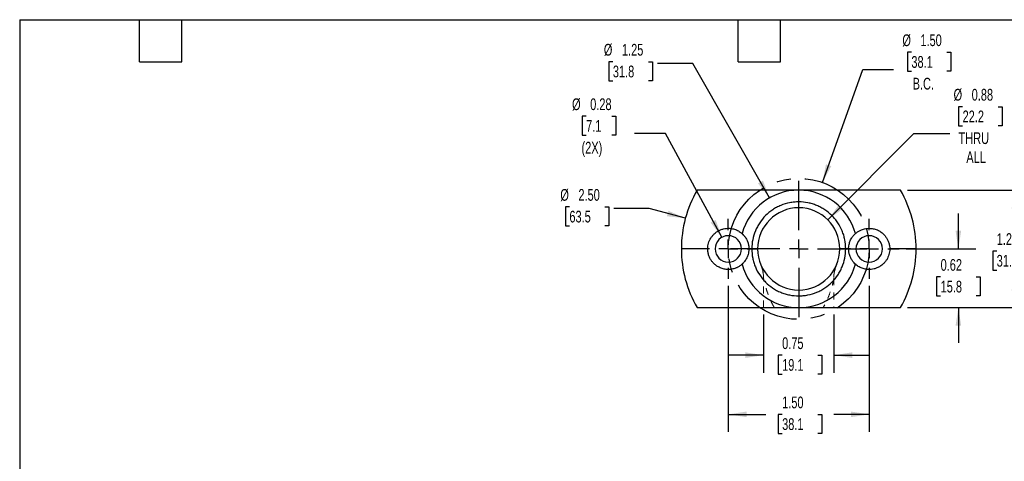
# Model space of a CAD drawing. Header units: inches. Extents: x 0.5 to 21.5, y 0.5 to 16.5.
# Tile 2 of 3: x 0.5 to 14.5, y 10.2 to 16.5. Entities that reach past the tile are written whole.
import ezdxf

# ---------------------------------------------------------------- set-up
doc = ezdxf.new("R2010")
doc.units = ezdxf.units.IN
doc.header["$LTSCALE"] = 2
doc.header["$MEASUREMENT"] = 0
doc.linetypes.add('CENTERX2', pattern=[0.8, 0.5, -0.1, 0.1, -0.1])
doc.linetypes.add('HIDDEN', pattern=[0.075, 0.05, -0.025])
doc.layers.add('CENTER', color=40, linetype='CENTERX2')
doc.layers.add('DIMENSIONS', color=140, linetype='Continuous', lineweight=25)
doc.layers.add('TEXT', color=140, linetype='Continuous', lineweight=25)
doc.styles.add('SLDTEXTSTYLE0', font='TXT', dxfattribs={"width": 0.7})
doc.dimstyles.new('SLDDIMSTYLE0', dxfattribs={"dimtxt": 0.169922, "dimasz": 0.26, "dimexe": 0, "dimexo": 0.0625, "dimgap": 0.04248, "dimtad": 0, "dimtih": 1, "dimtoh": 1, "dimlfac": 0.75, "dimrnd": 1e-09, "dimzin": 12, "dimdsep": 46, "dimtxsty": 'SLDTEXTSTYLE0', "dimsah": 1, "dimcen": 0.09, "dimadec": 0, "dimazin": 3, "dimtfac": 1, "dimtofl": 0, "dimtmove": 0, "dimatfit": 3, "dimfxl": 0, "dimfrac": 2, "dimtolj": 1, "dimtzin": 12, "dimarcsym": 0})
doc.dimstyles.new('SLDDIMSTYLE3', dxfattribs={"dimtxt": 0.169922, "dimasz": 0.26, "dimexe": 0, "dimexo": 0.0625, "dimgap": 0.04248, "dimtad": 0, "dimtih": 1, "dimtoh": 1, "dimlfac": 0.75, "dimrnd": 1e-09, "dimzin": 4, "dimdsep": 46, "dimtxsty": 'SLDTEXTSTYLE0', "dimsah": 1, "dimcen": 0.09, "dimadec": 0, "dimazin": 1, "dimtfac": 1, "dimtofl": 0, "dimtmove": 0, "dimatfit": 3, "dimfxl": 0, "dimfrac": 2, "dimtolj": 1, "dimtzin": 12, "dimarcsym": 0})
doc.dimstyles.new('SLDDIMSTYLE4', dxfattribs={"dimtxt": 0.169922, "dimasz": 0.26, "dimexe": 0, "dimexo": 0.0625, "dimgap": 0.04248, "dimtad": 0, "dimtih": 1, "dimtoh": 1, "dimlfac": 0.75, "dimrnd": 1e-09, "dimzin": 4, "dimdsep": 46, "dimtxsty": 'SLDTEXTSTYLE0', "dimsah": 1, "dimcen": 0, "dimadec": 0, "dimazin": 1, "dimtfac": 1, "dimtofl": 0, "dimtmove": 0, "dimatfit": 3, "dimfxl": 0, "dimfrac": 2, "dimtolj": 1, "dimtzin": 12, "dimarcsym": 0})
doc.dimstyles.new('SLDDIMSTYLE5', dxfattribs={"dimtxt": 0.169922, "dimasz": 0.26, "dimexe": 0, "dimexo": 0.0625, "dimgap": 0.04248, "dimtad": 0, "dimtih": 1, "dimtoh": 1, "dimlfac": 0.75, "dimrnd": 1e-09, "dimdsep": 46, "dimtxsty": 'SLDTEXTSTYLE0', "dimsah": 1, "dimcen": 0.09, "dimadec": 0, "dimazin": 2, "dimtfac": 1, "dimtmove": 0, "dimatfit": 0, "dimfxl": 0, "dimfrac": 2, "dimtolj": 1, "dimtzin": 12, "dimarcsym": 0})
doc.dimstyles.new('SLDDIMSTYLE6', dxfattribs={"dimtxt": 0.169922, "dimasz": 0.26, "dimexe": 0, "dimexo": 0.0625, "dimgap": 0.04248, "dimtad": 0, "dimtih": 1, "dimtoh": 1, "dimlfac": 0.75, "dimrnd": 1e-09, "dimdsep": 46, "dimtxsty": 'SLDTEXTSTYLE0', "dimsah": 1, "dimcen": 0, "dimadec": 0, "dimazin": 2, "dimtfac": 1, "dimtofl": 0, "dimtmove": 0, "dimatfit": 3, "dimfxl": 0, "dimfrac": 2, "dimtolj": 1, "dimtzin": 12, "dimarcsym": 0})
doc.dimstyles.new('SLDDIMSTYLE7', dxfattribs={"dimtxt": 0.169922, "dimasz": 0.26, "dimexe": 0, "dimexo": 0.0625, "dimgap": 0.04248, "dimtad": 0, "dimtih": 1, "dimtoh": 1, "dimlfac": 0.75, "dimrnd": 1e-09, "dimzin": 12, "dimdsep": 46, "dimtxsty": 'SLDTEXTSTYLE0', "dimsah": 1, "dimcen": 0, "dimadec": 0, "dimazin": 3, "dimtfac": 1, "dimtofl": 0, "dimtmove": 0, "dimatfit": 3, "dimfxl": 0, "dimfrac": 2, "dimtolj": 1, "dimtzin": 12, "dimarcsym": 0})
doc.dimstyles.new('SLDDIMSTYLE8', dxfattribs={"dimtxt": 0.169922, "dimasz": 0.26, "dimexe": 0, "dimexo": 0.0625, "dimgap": 0.04248, "dimtad": 0, "dimtih": 1, "dimtoh": 1, "dimlfac": 0.75, "dimrnd": 1e-09, "dimzin": 4, "dimdsep": 46, "dimtxsty": 'SLDTEXTSTYLE0', "dimsah": 1, "dimcen": 0, "dimadec": 0, "dimazin": 1, "dimtfac": 1, "dimtofl": 0, "dimtmove": 0, "dimatfit": 3, "dimfxl": 0, "dimfrac": 2, "dimtolj": 1, "dimtzin": 12, "dimarcsym": 0})

# ---------------------------------------------------------------- blocks, each defined once
blk = doc.blocks.new('_D_6')
at = {"layer": 'DIMENSIONS'}
for p, q in [((13.159, 16.039), (13.102, 16.039)), ((13.102, 16.039), (13.102, 15.769)), ((13.664, 16.039), (13.721, 16.039)), ((13.721, 16.039), (13.721, 15.769)), ((11.896, 14.19), (12.468, 15.792)), ((12.468, 15.792), (12.906, 15.792)), ((13.102, 15.769), (13.159, 15.769)), ((13.721, 15.769), (13.664, 15.769))]:
    blk.add_line(p, q, dxfattribs=at)
blk.add_solid([(11.896, 14.19), (12.021, 14.422), (11.946, 14.449)], dxfattribs=at)
at = {"layer": 'DIMENSIONS', "char_height": 0.1667, "attachment_point": 1, "style": 'SLDTEXTSTYLE0'}
for s, insert in [('%%c', (13.031, 16.292)), ('1.50', (13.287, 16.292)), ('38.1', (13.159, 15.984)), ('B.C.', (13.177, 15.676))]:
    blk.add_mtext(s, dxfattribs=dict(at, insert=insert))
blk = doc.blocks.new('_D_7')
at = {"layer": 'DIMENSIONS'}
for p, q in [((11.06, 12.317), (11.06, 11.491)), ((12.06, 12.317), (12.06, 11.491)), ((11.06, 11.741), (10.56, 11.741)), ((11.324, 11.741), (11.267, 11.741)), ((11.267, 11.741), (11.267, 11.471)), ((11.829, 11.741), (11.886, 11.741)), ((11.886, 11.741), (11.886, 11.471)), ((12.06, 11.741), (12.56, 11.741)), ((11.267, 11.471), (11.324, 11.471)), ((11.886, 11.471), (11.829, 11.471))]:
    blk.add_line(p, q, dxfattribs=at)
for points in [[(11.06, 11.741), (10.8, 11.781), (10.8, 11.701)], [(12.06, 11.741), (12.32, 11.701), (12.32, 11.781)]]:
    blk.add_solid(points, dxfattribs=at)
at = {"layer": 'DIMENSIONS', "char_height": 0.1667, "attachment_point": 1, "style": 'SLDTEXTSTYLE0'}
for s, insert in [('0.75', (11.324, 11.994)), ('19.1', (11.324, 11.686))]:
    blk.add_mtext(s, dxfattribs=dict(at, insert=insert))
blk = doc.blocks.new('_D_8')
at = {"layer": 'DIMENSIONS'}
for p, q in [((13.826, 13.249), (13.826, 13.749)), ((13.085, 13.249), (14.076, 13.249)), ((13.574, 12.852), (13.517, 12.852)), ((13.517, 12.852), (13.517, 12.582)), ((14.079, 12.852), (14.136, 12.852)), ((14.136, 12.852), (14.136, 12.582)), ((13.517, 12.582), (13.574, 12.582)), ((14.136, 12.582), (14.079, 12.582)), ((13.104, 12.417), (14.076, 12.417)), ((13.826, 12.417), (13.826, 11.917))]:
    blk.add_line(p, q, dxfattribs=at)
for points in [[(13.826, 13.249), (13.866, 13.509), (13.786, 13.509)], [(13.826, 12.417), (13.786, 12.157), (13.866, 12.157)]]:
    blk.add_solid(points, dxfattribs=at)
at = {"layer": 'DIMENSIONS', "char_height": 0.1667, "attachment_point": 1, "style": 'SLDTEXTSTYLE0'}
for s, insert in [('0.62', (13.574, 13.105)), ('15.8', (13.574, 12.797))]:
    blk.add_mtext(s, dxfattribs=dict(at, insert=insert))
blk = doc.blocks.new('_D_9')
at = {"layer": 'DIMENSIONS'}
for p, q in [((13.104, 14.081), (14.872, 14.081)), ((14.622, 14.081), (14.622, 13.526)), ((14.37, 13.218), (14.313, 13.218)), ((14.313, 13.218), (14.313, 12.948)), ((14.875, 13.218), (14.932, 13.218)), ((14.932, 13.218), (14.932, 12.948)), ((14.313, 12.948), (14.37, 12.948)), ((14.622, 12.417), (14.622, 12.91)), ((14.932, 12.948), (14.875, 12.948)), ((13.104, 12.417), (14.872, 12.417))]:
    blk.add_line(p, q, dxfattribs=at)
for points in [[(14.622, 14.081), (14.582, 13.821), (14.662, 13.821)], [(14.622, 12.417), (14.662, 12.677), (14.582, 12.677)]]:
    blk.add_solid(points, dxfattribs=at)
at = {"layer": 'DIMENSIONS', "char_height": 0.1667, "attachment_point": 1, "style": 'SLDTEXTSTYLE0'}
for s, insert in [('1.25', (14.37, 13.471)), ('31.7', (14.37, 13.163))]:
    blk.add_mtext(s, dxfattribs=dict(at, insert=insert))
blk = doc.blocks.new('_D_10')
at = {"layer": 'DIMENSIONS'}
for p, q in [((13.886, 15.266), (13.829, 15.266)), ((13.829, 15.266), (13.829, 14.996)), ((14.391, 15.266), (14.448, 15.266)), ((14.448, 15.266), (14.448, 14.996)), ((13.829, 14.996), (13.886, 14.996)), ((14.448, 14.996), (14.391, 14.996)), ((11.972, 13.661), (13.195, 14.884)), ((13.195, 14.884), (13.703, 14.884))]:
    blk.add_line(p, q, dxfattribs=at)
blk.add_solid([(11.972, 13.661), (12.184, 13.817), (12.128, 13.873)], dxfattribs=at)
at = {"layer": 'DIMENSIONS', "char_height": 0.1667, "attachment_point": 1, "style": 'SLDTEXTSTYLE0'}
for s, insert in [('%%c', (13.758, 15.519)), ('0.88', (14.015, 15.519)), ('22.2', (13.886, 15.211)), ('THRU', (13.828, 14.903)), ('ALL', (13.939, 14.633))]:
    blk.add_mtext(s, dxfattribs=dict(at, insert=insert))
blk = doc.blocks.new('_D_11')
at = {"layer": 'DIMENSIONS'}
for p, q in [((8.541, 15.131), (8.484, 15.131)), ((8.484, 15.131), (8.484, 14.861)), ((8.905, 15.131), (8.962, 15.131)), ((8.962, 15.131), (8.962, 14.861)), ((8.484, 14.861), (8.541, 14.861)), ((8.962, 14.861), (8.905, 14.861)), ((9.666, 14.884), (9.229, 14.884)), ((10.47, 13.413), (9.666, 14.884))]:
    blk.add_line(p, q, dxfattribs=at)
blk.add_solid([(10.47, 13.413), (10.381, 13.66), (10.31, 13.622)], dxfattribs=at)
at = {"layer": 'DIMENSIONS', "char_height": 0.1667, "attachment_point": 1, "style": 'SLDTEXTSTYLE0'}
for s, insert in [('%%c', (8.342, 15.384)), ('0.28', (8.599, 15.384)), ('7.1', (8.541, 15.076)), ('(2X)', (8.476, 14.768))]:
    blk.add_mtext(s, dxfattribs=dict(at, insert=insert))
blk = doc.blocks.new('_D_12')
at = {"layer": 'DIMENSIONS'}
for p, q in [((8.921, 15.904), (8.864, 15.904)), ((8.864, 15.904), (8.864, 15.634)), ((9.426, 15.904), (9.483, 15.904)), ((9.483, 15.904), (9.483, 15.634)), ((10.055, 15.88), (9.555, 15.88)), ((11.146, 13.972), (10.055, 15.88)), ((8.864, 15.634), (8.921, 15.634)), ((9.483, 15.634), (9.426, 15.634))]:
    blk.add_line(p, q, dxfattribs=at)
blk.add_solid([(11.146, 13.972), (11.052, 14.217), (10.982, 14.178)], dxfattribs=at)
at = {"layer": 'DIMENSIONS', "char_height": 0.1667, "attachment_point": 1, "style": 'SLDTEXTSTYLE0'}
for s, insert in [('%%c', (8.793, 16.157)), ('1.25', (9.05, 16.157)), ('31.8', (8.921, 15.849))]:
    blk.add_mtext(s, dxfattribs=dict(at, insert=insert))
blk = doc.blocks.new('_D_13')
at = {"layer": 'DIMENSIONS'}
for p, q in [((10.56, 12.723), (10.56, 10.651)), ((12.56, 12.723), (12.56, 10.651)), ((10.56, 10.901), (11.094, 10.901)), ((11.324, 10.901), (11.267, 10.901)), ((11.267, 10.901), (11.267, 10.631)), ((11.829, 10.901), (11.886, 10.901)), ((11.886, 10.901), (11.886, 10.631)), ((12.56, 10.901), (12.059, 10.901)), ((11.267, 10.631), (11.324, 10.631)), ((11.886, 10.631), (11.829, 10.631))]:
    blk.add_line(p, q, dxfattribs=at)
for points in [[(10.56, 10.901), (10.82, 10.861), (10.82, 10.941)], [(12.56, 10.901), (12.3, 10.941), (12.3, 10.861)]]:
    blk.add_solid(points, dxfattribs=at)
at = {"layer": 'DIMENSIONS', "char_height": 0.1667, "attachment_point": 1, "style": 'SLDTEXTSTYLE0'}
for s, insert in [('1.50', (11.324, 11.154)), ('38.1', (11.324, 10.846))]:
    blk.add_mtext(s, dxfattribs=dict(at, insert=insert))
blk = doc.blocks.new('_D_14')
at = {"layer": 'DIMENSIONS'}
for p, q in [((8.304, 13.845), (8.247, 13.845)), ((8.247, 13.845), (8.247, 13.575)), ((8.809, 13.845), (8.866, 13.845)), ((8.866, 13.845), (8.866, 13.575)), ((9.437, 13.821), (8.937, 13.821)), ((9.951, 13.683), (9.437, 13.821)), ((8.247, 13.575), (8.304, 13.575)), ((8.866, 13.575), (8.809, 13.575))]:
    blk.add_line(p, q, dxfattribs=at)
blk.add_solid([(9.951, 13.683), (9.71, 13.789), (9.689, 13.712)], dxfattribs=at)
at = {"layer": 'DIMENSIONS', "char_height": 0.1667, "attachment_point": 1, "style": 'SLDTEXTSTYLE0'}
for s, insert in [('%%c', (8.175, 14.098)), ('2.50', (8.432, 14.098)), ('63.5', (8.304, 13.79))]:
    blk.add_mtext(s, dxfattribs=dict(at, insert=insert))
blk = doc.blocks.new('SW_CENTERMARKSYMBOL_1')
at = {"layer": 'CENTER', "color": 0}
for p, q in [((0, 0.267), (0, 0.967)), ((-0.267, 0), (-0.967, 0)), ((0, 0), (-0.133, 0)), ((0, 0), (0, 0.133)), ((0, 0), (0, -0.133)), ((0, 0), (0.133, 0)), ((0.267, 0), (0.967, 0)), ((0, -0.267), (0, -0.967))]:
    blk.add_line(p, q, dxfattribs=at)
blk = doc.blocks.new('SW_CENTERMARKSYMBOL_2')
at = {"layer": 'CENTER', "color": 0}
for p, q in [((0, 0.267), (0, 0.425)), ((-0.267, 0), (-0.425, 0)), ((0, 0), (-0.133, 0)), ((0, 0), (0, 0.133)), ((0, 0), (0, -0.133)), ((0, 0), (0.133, 0)), ((0.267, 0), (0.425, 0)), ((0, -0.267), (0, -0.425))]:
    blk.add_line(p, q, dxfattribs=at)
blk = doc.blocks.new('SW_CENTERMARKSYMBOL_3')
at = {"layer": 'CENTER', "color": 0}
for p, q in [((0, 0.267), (0, 0.425)), ((-0.267, 0), (-0.425, 0)), ((0, 0), (-0.133, 0)), ((0, 0), (0, 0.133)), ((0, 0), (0, -0.133)), ((0, 0), (0.133, 0)), ((0.267, 0), (0.425, 0)), ((0, -0.267), (0, -0.425))]:
    blk.add_line(p, q, dxfattribs=at)

msp = doc.modelspace()

# ---------------------------------------------------------------- linework, layer by layer
for p, q in [((10.26783, 13.248532), (9.893163, 13.248532)), ((10.893163, 13.248532), (10.85183, 13.248532)), ((12.26783, 13.248532), (12.226497, 13.248532)), ((13.226497, 13.248532), (12.85183, 13.248532))]:
    msp.add_line(p, q)
at = {"color": 7, "linetype": 'HIDDEN', "lineweight": 18}
for p, q in [((10.85183, 13.248532), (10.893163, 13.248532)), ((10.893163, 13.248532), (10.85183, 13.248532)), ((12.226497, 13.248532), (12.26783, 13.248532)), ((12.26783, 13.248532), (12.226497, 13.248532)), ((11.05983, 12.416532), (11.05983, 12.831865)), ((12.05983, 12.831865), (12.05983, 12.416532))]:
    msp.add_line(p, q, dxfattribs=at)
for centre, radius, start, end in [((11.55983, 13.248532), 1.666667, 150.0529135, 180), ((11.55983, 13.248532), 0.833333, 15.0456974, 164.9535147), ((11.55983, 13.248532), 1.666667, 0, 29.9470865), ((11.55983, 13.248532), 0.583333, 0, 180), ((10.55983, 13.248532), 0.187333, 0, 180), ((12.55983, 13.248532), 0.187333, 0, 180), ((11.55983, 13.248532), 1.666667, 180, 209.9470865), ((10.55983, 13.248532), 0.187333, 180, 0), ((11.55983, 13.248532), 0.583333, 180, 0), ((12.55983, 13.248532), 0.187333, 180, 0), ((11.55983, 13.248532), 1.666667, 330.0529135, 0), ((11.55983, 13.248532), 0.833333, 195.0456974, 344.9535147)]:
    msp.add_arc(centre, radius, start, end)
for centre, start, end in [((10.55983, 12.831865), 0, 22.6198649), ((12.55983, 12.831865), 157.3801351, 180)]:
    msp.add_arc(centre, 0.5, start, end, dxfattribs=at)
for points, knots in [([(13.003975, 14.080532), (12.980897, 14.080534), (12.935557, 14.080538), (12.868297, 14.080551), (12.803125, 14.080551), (12.739997, 14.08054), (12.640371, 14.08052), (12.507974, 14.0806), (12.332446, 14.080503), (12.157191, 14.080574), (11.999568, 14.080538), (11.871831, 14.080509), (11.769708, 14.080538), (11.665858, 14.08053), (11.559276, 14.080533), (11.452599, 14.08053), (11.348417, 14.080538), (11.246309, 14.080509), (11.11865, 14.080538), (10.96104, 14.080575), (10.785935, 14.080503), (10.610767, 14.080599), (10.464523, 14.080513), (10.335982, 14.080553), (10.227434, 14.080549), (10.153687, 14.080537), (10.115685, 14.080532)], [0, 0, 0, 0, 0.026919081, 0.052887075, 0.077906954, 0.101982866, 0.125120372, 0.191111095, 0.250205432, 0.316230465, 0.374762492, 0.406970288, 0.437609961, 0.468770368, 0.500073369, 0.531645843, 0.562892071, 0.593503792, 0.625685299, 0.684253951, 0.750325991, 0.809245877, 0.875016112, 0.914059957, 0.9557148, 1, 1, 1, 1]), ([(12.226497, 13.248532), (12.226497, 13.292571), (12.222176, 13.335874), (12.209478, 13.399771), (12.204202, 13.420892), (12.191514, 13.46277), (12.184067, 13.483584), (12.158975, 13.544131), (12.138501, 13.58242), (12.102224, 13.636768), (12.089149, 13.654425), (12.06127, 13.688401), (12.046602, 13.70457), (12.000476, 13.750694), (11.966918, 13.778291), (11.912272, 13.814844), (11.893338, 13.826194), (11.854854, 13.846763), (11.815554, 13.865347), (11.774646, 13.880017), (11.732922, 13.892705), (11.711539, 13.898078), (11.647004, 13.910929), (11.603753, 13.915169), (11.538544, 13.915213), (11.516752, 13.914167), (11.473052, 13.909891), (11.451277, 13.906662), (11.387153, 13.893921), (11.345598, 13.881347), (11.285066, 13.856336), (11.265085, 13.846904), (11.226456, 13.826274), (11.207774, 13.815076), (11.15358, 13.778902), (11.119903, 13.751367), (11.05764, 13.689196), (11.029982, 13.65546), (10.993749, 13.601332), (10.982538, 13.582681), (10.961885, 13.544141), (10.952416, 13.52416), (10.927287, 13.463579), (10.914664, 13.42203), (10.897578, 13.33664), (10.893163, 13.292571), (10.893163, 13.248532)], [0, 0, 0, 0, 0.0625, 0.0625, 0.09375, 0.09375, 0.125, 0.125, 0.1875, 0.1875, 0.21875, 0.21875, 0.25, 0.25, 0.3125, 0.3125, 0.34375, 0.34375, 0.375, 0.40625, 0.40625, 0.4375, 0.4375, 0.5, 0.5, 0.53125, 0.53125, 0.5625, 0.5625, 0.625, 0.625, 0.65625, 0.65625, 0.6875, 0.6875, 0.75, 0.75, 0.8125, 0.8125, 0.84375, 0.84375, 0.875, 0.875, 0.9375, 0.9375, 1, 1, 1, 1]), ([(10.26783, 13.248532), (10.26842, 13.262395), (10.269601, 13.290127), (10.278598, 13.330368), (10.292458, 13.368055), (10.311126, 13.403255), (10.334111, 13.435128), (10.364923, 13.467697), (10.403846, 13.497247), (10.448085, 13.519688), (10.491202, 13.533377), (10.532232, 13.540175), (10.57996, 13.541331), (10.633286, 13.533336), (10.689171, 13.512345), (10.740121, 13.481644), (10.768638, 13.451779), (10.782795, 13.436953)], [0, 0, 0, 0, 0.046901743, 0.093818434, 0.140540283, 0.187291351, 0.237106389, 0.286953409, 0.360742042, 0.434617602, 0.497788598, 0.561185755, 0.624420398, 0.720737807, 0.817063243, 0.909187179, 1, 1, 1, 1]), ([(10.756234, 13.464603), (10.755908, 13.4649), (10.754888, 13.46583), (10.758079, 13.46296), (10.764308, 13.457077), (10.774437, 13.446861), (10.786642, 13.432671), (10.797397, 13.418679), (10.809523, 13.40057), (10.821392, 13.37919), (10.831929, 13.35543), (10.8397, 13.333022), (10.845473, 13.310219), (10.850433, 13.283489), (10.851292, 13.261989), (10.85183, 13.248532)], [0, 0, 0, 0, 0.045933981, 0.14365135, 0.24136296, 0.393229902, 0.470677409, 0.548102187, 0.631274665, 0.715674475, 0.776911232, 0.839475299, 0.882414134, 0.92639716, 1, 1, 1, 1]), ([(12.26783, 13.248532), (12.267976, 13.255491), (12.268273, 13.269629), (12.271343, 13.296892), (12.277598, 13.325699), (12.286894, 13.353335), (12.298464, 13.379895), (12.312701, 13.404995), (12.327212, 13.425463), (12.33929, 13.440157), (12.348952, 13.450621), (12.356391, 13.458083), (12.363024, 13.46427), (12.363274, 13.464477), (12.363426, 13.464603)], [0, 0, 0, 0, 0.038186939, 0.077577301, 0.154490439, 0.216537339, 0.280290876, 0.383824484, 0.490015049, 0.579965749, 0.669945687, 0.762269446, 0.854602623, 1, 1, 1, 1]), ([(12.347716, 13.449174), (12.357996, 13.45916), (12.378675, 13.479249), (12.413344, 13.502171), (12.456789, 13.523438), (12.510333, 13.538581), (12.571821, 13.542435), (12.6324, 13.533453), (12.685768, 13.513972), (12.732463, 13.4858), (12.769193, 13.454), (12.799247, 13.417572), (12.822744, 13.3785), (12.840133, 13.334391), (12.850243, 13.290276), (12.851349, 13.261193), (12.85183, 13.248532)], [0, 0, 0, 0, 0.065856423, 0.132483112, 0.198948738, 0.301594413, 0.404210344, 0.496229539, 0.588154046, 0.658732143, 0.729232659, 0.785755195, 0.842224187, 0.899194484, 0.956112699, 1, 1, 1, 1]), ([(10.771944, 13.04789), (10.761664, 13.037904), (10.740985, 13.017815), (10.706316, 12.994892), (10.662871, 12.973625), (10.609327, 12.958483), (10.547839, 12.954629), (10.48726, 12.96361), (10.433892, 12.983092), (10.387197, 13.011264), (10.350467, 13.043064), (10.320413, 13.079491), (10.296916, 13.118564), (10.279527, 13.162673), (10.269417, 13.206788), (10.268311, 13.23587), (10.26783, 13.248532)], [0, 0, 0, 0, 0.065856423, 0.132483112, 0.198948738, 0.301594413, 0.404210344, 0.496229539, 0.588154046, 0.658732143, 0.729232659, 0.785755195, 0.842224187, 0.899194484, 0.956112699, 1, 1, 1, 1]), ([(10.85183, 13.248532), (10.851684, 13.241572), (10.851388, 13.227434), (10.848317, 13.200172), (10.842062, 13.171364), (10.832766, 13.143729), (10.821196, 13.117169), (10.806959, 13.092069), (10.792448, 13.071601), (10.78037, 13.056907), (10.770708, 13.046443), (10.763269, 13.038981), (10.756636, 13.032794), (10.756386, 13.032587), (10.756234, 13.03246)], [0, 0, 0, 0, 0.038186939, 0.077577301, 0.154490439, 0.216537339, 0.280290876, 0.383824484, 0.490015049, 0.579965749, 0.669945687, 0.762269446, 0.854602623, 1, 1, 1, 1]), ([(10.893163, 13.248532), (10.893163, 13.204493), (10.897484, 13.161189), (10.910182, 13.097293), (10.915458, 13.076172), (10.928146, 13.034293), (10.935593, 13.013479), (10.960685, 12.952932), (10.981159, 12.914643), (11.017436, 12.860295), (11.030511, 12.842639), (11.05839, 12.808663), (11.073058, 12.792494), (11.119184, 12.746369), (11.152742, 12.718773), (11.207388, 12.68222), (11.226322, 12.67087), (11.264806, 12.6503), (11.304106, 12.631717), (11.345014, 12.617046), (11.386738, 12.604359), (11.408121, 12.598986), (11.472656, 12.586135), (11.515907, 12.581895), (11.581116, 12.581851), (11.602908, 12.582896), (11.646608, 12.587173), (11.668383, 12.590401), (11.732507, 12.603143), (11.774062, 12.615716), (11.834594, 12.640728), (11.854575, 12.65016), (11.893204, 12.67079), (11.911886, 12.681987), (11.96608, 12.718162), (11.999758, 12.745696), (12.06202, 12.807868), (12.089678, 12.841603), (12.125911, 12.895732), (12.137122, 12.914382), (12.157775, 12.952923), (12.167244, 12.972903), (12.192373, 13.033485), (12.204996, 13.075034), (12.222082, 13.160424), (12.226497, 13.204493), (12.226497, 13.248532)], [0, 0, 0, 0, 0.0625, 0.0625, 0.09375, 0.09375, 0.125, 0.125, 0.1875, 0.1875, 0.21875, 0.21875, 0.25, 0.25, 0.3125, 0.3125, 0.34375, 0.34375, 0.375, 0.40625, 0.40625, 0.4375, 0.4375, 0.5, 0.5, 0.53125, 0.53125, 0.5625, 0.5625, 0.625, 0.625, 0.65625, 0.65625, 0.6875, 0.6875, 0.75, 0.75, 0.8125, 0.8125, 0.84375, 0.84375, 0.875, 0.875, 0.9375, 0.9375, 1, 1, 1, 1]), ([(12.363426, 13.032461), (12.363752, 13.032163), (12.364772, 13.031234), (12.361581, 13.034103), (12.355352, 13.039986), (12.345223, 13.050202), (12.333018, 13.064393), (12.322263, 13.078384), (12.310137, 13.096494), (12.298268, 13.117873), (12.287731, 13.141634), (12.27996, 13.164042), (12.274187, 13.186844), (12.269227, 13.213575), (12.268368, 13.235074), (12.26783, 13.248532)], [0, 0, 0, 0, 0.045933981, 0.14365135, 0.24136296, 0.393229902, 0.470677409, 0.548102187, 0.631274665, 0.715674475, 0.776911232, 0.839475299, 0.882414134, 0.92639716, 1, 1, 1, 1]), ([(12.85183, 13.248532), (12.85124, 13.234668), (12.850059, 13.206937), (12.841062, 13.166696), (12.827202, 13.129008), (12.808534, 13.093808), (12.785549, 13.061935), (12.754738, 13.029366), (12.715814, 12.999816), (12.671575, 12.977376), (12.628458, 12.963686), (12.587428, 12.956889), (12.5397, 12.955733), (12.486374, 12.963727), (12.430489, 12.984718), (12.379539, 13.015419), (12.351022, 13.045285), (12.336865, 13.06011)], [0, 0, 0, 0, 0.046901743, 0.093818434, 0.140540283, 0.187291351, 0.237106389, 0.286953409, 0.360742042, 0.434617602, 0.497788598, 0.561185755, 0.624420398, 0.720737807, 0.817063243, 0.909187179, 1, 1, 1, 1]), ([(10.115685, 12.416532), (10.222828, 12.416532), (10.33113, 12.416532), (10.496918, 12.416532), (10.552746, 12.416532), (10.666048, 12.416532), (10.723486, 12.416532), (10.84021, 12.416532), (10.899538, 12.416532), (11.021216, 12.416532), (11.083547, 12.416532), (11.180723, 12.416532), (11.213741, 12.416532), (11.281372, 12.416532), (11.315448, 12.416532), (11.418589, 12.416532), (11.488576, 12.416532), (11.577954, 12.416532), (11.595996, 12.416532), (11.631761, 12.416532), (11.649513, 12.416532), (11.702395, 12.416532), (11.737155, 12.416532), (11.805822, 12.416532), (11.839729, 12.416532), (11.906829, 12.416532), (11.940153, 12.416532), (12.037851, 12.416532), (12.100288, 12.416532), (12.221944, 12.416532), (12.28114, 12.416532), (12.397463, 12.416532), (12.45458, 12.416532), (12.56742, 12.416532), (12.623149, 12.416532), (12.788798, 12.416532), (12.896975, 12.416532), (13.003975, 12.416532)], [0, 0, 0, 0, 0.125, 0.125, 0.1875, 0.1875, 0.25, 0.25, 0.3125, 0.3125, 0.375, 0.375, 0.40625, 0.40625, 0.4375, 0.4375, 0.5, 0.5, 0.515625, 0.515625, 0.53125, 0.53125, 0.5625, 0.5625, 0.59375, 0.59375, 0.625, 0.625, 0.6875, 0.6875, 0.75, 0.75, 0.8125, 0.8125, 0.875, 0.875, 1, 1, 1, 1])]:
    msp.add_open_spline(points, degree=3, knots=knots)
for points, knots in [([(11.030307, 13.001132), (11.032527, 12.994898), (11.03628, 12.984359), (11.043375, 12.962908), (11.048269, 12.946095), (11.052048, 12.931713), (11.055642, 12.914098), (11.058294, 12.897094), (11.060192, 12.882023), (11.060826, 12.871586), (11.060713, 12.863495), (11.059953, 12.854026), (11.059809, 12.847622), (11.059705, 12.843025)], [0, 0, 0, 0, 0.207585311, 0.350978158, 0.405215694, 0.45135628, 0.533506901, 0.622694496, 0.670388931, 0.718942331, 0.773395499, 0.837312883, 1, 1, 1, 1]), ([(12.059955, 12.843025), (12.059958, 12.84569), (12.059966, 12.850634), (12.059435, 12.856863), (12.05896, 12.863541), (12.058839, 12.871606), (12.059598, 12.883726), (12.061652, 12.898974), (12.064409, 12.915984), (12.067625, 12.931741), (12.071398, 12.946105), (12.074721, 12.95754), (12.078379, 12.969187), (12.082203, 12.980719), (12.086083, 12.991975), (12.088199, 12.997902), (12.089353, 13.001132)], [0, 0, 0, 0, 0.087646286, 0.1626276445, 0.2264105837, 0.2807621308, 0.3292719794, 0.4000787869, 0.4660821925, 0.5481909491, 0.5942671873, 0.6483933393, 0.7134565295, 0.7920384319, 0.8866606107, 1, 1, 1, 1]), ([(11.212917, 12.416532), (11.201222, 12.436045), (11.190177, 12.456135), (11.169311, 12.497235), (11.159478, 12.518287), (11.132075, 12.581576), (11.116539, 12.62409), (11.096922, 12.685445), (11.090991, 12.705537), (11.080437, 12.743736), (11.075842, 12.761771), (11.070121, 12.785465), (11.068406, 12.792821), (11.065391, 12.806055), (11.06409, 12.811946), (11.060942, 12.826434), (11.05983, 12.831865), (11.05983, 12.831865)], [0, 0, 0, 0, 0.125, 0.125, 0.25, 0.25, 0.5, 0.5, 0.625, 0.625, 0.75, 0.75, 0.8125, 0.8125, 0.875, 0.875, 1, 1, 1, 1]), ([(12.05983, 12.831865), (12.05983, 12.831865), (12.058711, 12.826402), (12.054526, 12.807141), (12.051434, 12.793312), (12.043797, 12.761685), (12.039234, 12.74378), (12.02872, 12.705718), (12.022747, 12.685465), (12.002995, 12.623708), (11.987415, 12.581185), (11.960241, 12.518415), (11.950538, 12.49762), (11.929719, 12.456573), (11.918577, 12.436274), (11.90674, 12.416532)], [0, 0, 0, 0, 0.125, 0.125, 0.25, 0.25, 0.375, 0.375, 0.5, 0.5, 0.75, 0.75, 0.875, 0.875, 1, 1, 1, 1])]:
    msp.add_open_spline(points, degree=3, knots=knots, dxfattribs=at)
at = {"layer": 'CENTER'}
msp.add_circle((11.55983, 13.248532), 1, dxfattribs=at)
at = {"layer": 'TEXT'}
for p, q in [((0.5, 16.5), (21.5, 16.5)), ((0.5, 16.5), (0.5, 0.5)), ((2.2, 15.9), (2.2, 16.5)), ((2.8, 15.9), (2.8, 16.5)), ((10.7, 15.9), (10.7, 16.5)), ((11.3, 15.9), (11.3, 16.5)), ((2.2, 15.9), (2.8, 15.9)), ((10.7, 15.9), (11.3, 15.9))]:
    msp.add_line(p, q, dxfattribs=at)

# ---------------------------------------------------------------- block references
at = {"layer": 'CENTER'}
for name, p in [('SW_CENTERMARKSYMBOL_1', (11.55983, 13.248532)), ('SW_CENTERMARKSYMBOL_3', (10.55983, 13.248532)), ('SW_CENTERMARKSYMBOL_2', (12.55983, 13.248532))]:
    msp.add_blockref(name, p, dxfattribs=at)

# ---------------------------------------------------------------- dimensions: what is measured, and where the dimension line sits
at = {"layer": 'DIMENSIONS'}
for p1, p2, text, dimstyle, picture, middle in [((11.223556, 12.306768), (11.896104, 14.190296), '<>\\PB.C.', 'SLDDIMSTYLE4', '_D_6', (13.411339, 15.880002)), ((11.1473511, 12.8360528), (11.972309, 13.6610107), '<>\\PTHRU\\PALL', 'SLDDIMSTYLE6', '_D_10', (14.1387023, 14.9719643)), ((10.649628, 13.084124), (10.470032, 13.41294), '<>\\P(2X)', 'SLDDIMSTYLE6', '_D_11', (8.723218, 14.971964))]:
    dim = msp.add_diameter_dim_2p(p1=p1, p2=p2, text=text, dimstyle=dimstyle, dxfattribs=at)
    dim.commit()
    dim.dimension.update_dxf_attribs({"geometry": picture, "text_midpoint": middle, "dimtype": 163})
for p1, p2, dimstyle, picture, middle in [((11.973574, 12.525164), (11.146086, 13.971899), 'SLDDIMSTYLE7', '_D_12', (9.17396, 15.880002)), ((13.168985, 12.814484), (9.950675, 13.682579), 'SLDDIMSTYLE8', '_D_14', (8.556071, 13.821185))]:
    dim = msp.add_diameter_dim_2p(p1=p1, p2=p2, dimstyle=dimstyle, dxfattribs=at)
    dim.commit()
    dim.dimension.update_dxf_attribs({"geometry": picture, "text_midpoint": middle, "dimtype": 163})
for base, p2, dimstyle, picture, middle in [((14.62233, 14.080532), (13.003975, 14.080532), 'SLDDIMSTYLE0', '_D_9', (14.62233, 13.218262)), ((13.826331, 13.248532), (12.985163, 13.248532), 'SLDDIMSTYLE5', '_D_8', (13.826331, 12.852108))]:
    dim = msp.add_linear_dim(base=base, p1=(13.003975, 12.416532), p2=p2, angle=90, dimstyle=dimstyle, dxfattribs=at)
    dim.commit()
    dim.dimension.update_dxf_attribs({"geometry": picture, "text_midpoint": middle, "dimtype": 160})
for base, p1, p2, dimstyle, picture, middle in [((12.55983, 10.901054), (10.55983, 12.823198), (12.55983, 12.823198), 'SLDDIMSTYLE3', '_D_13', (11.576259, 10.901054)), ((12.05983, 11.740972), (11.05983, 12.416532), (12.05983, 12.416532), 'SLDDIMSTYLE5', '_D_7', (11.576259, 11.740972))]:
    dim = msp.add_linear_dim(base=base, p1=p1, p2=p2, dimstyle=dimstyle, dxfattribs=at)
    dim.commit()
    dim.dimension.update_dxf_attribs({"geometry": picture, "text_midpoint": middle, "dimtype": 160})

doc.saveas('drawing.dxf')
